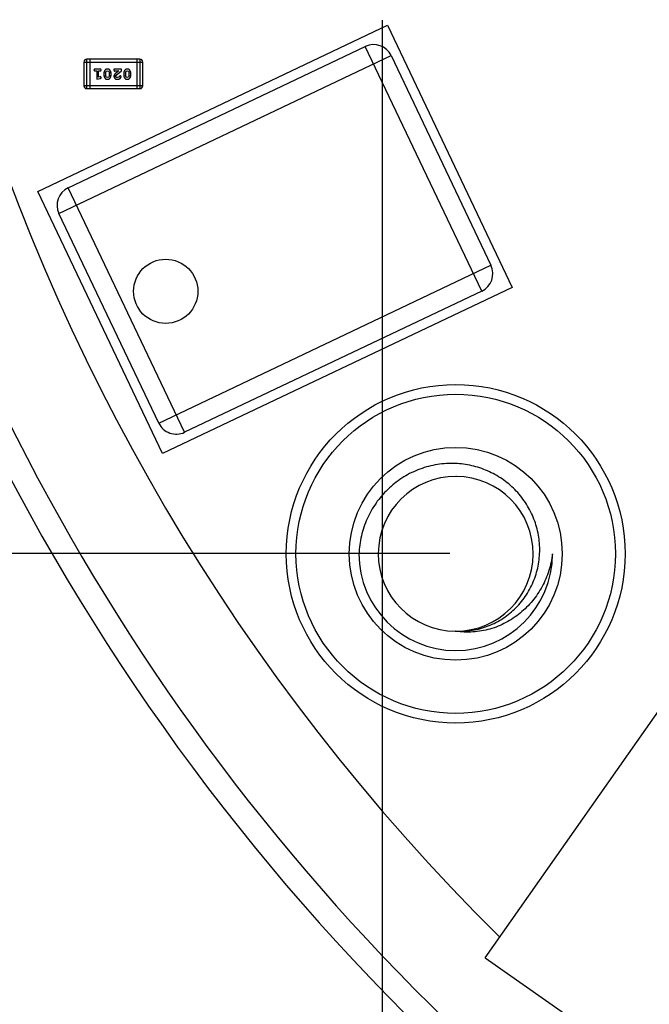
# Model space of a CAD drawing. Header units: inches. Extents: x 398 to 599, y 40 to 151.
# Tile 13 of 100: x 533.5 to 540, y 76.77 to 86.95. Entities that reach past the tile are written whole.
import ezdxf

# ---------------------------------------------------------------- set-up
doc = ezdxf.new("R2010")
doc.units = ezdxf.units.IN
doc.header["$LTSCALE"] = 1.21
doc.header["$MEASUREMENT"] = 0
doc.header["$PDMODE"] = 3
doc.header["$PDSIZE"] = 0.3125
doc.layers.get('0').update_dxf_attribs({"linetype": 'CONTINUOUS'})
doc.layers.get('Defpoints').update_dxf_attribs({"linetype": 'CONTINUOUS'})
doc.layers.add('DIM', color=3, linetype='CONTINUOUS')
doc.styles.get("Standard").update_dxf_attribs({"font": 'txt', "width": 0.8})
doc.dimstyles.get("Standard").update_dxf_attribs({"dimtxt": 0.15625, "dimasz": 0.1875, "dimexe": 0.125, "dimexo": 0.0625, "dimgap": 0.09, "dimtad": 0, "dimtih": 1, "dimtoh": 1, "dimzin": 4, "dimdsep": 46, "dimtxsty": 'Standard', "dimblk": '_FILLED', "dimblk1": '_FILLED', "dimblk2": '_FILLED', "dimcen": 0.09, "dimazin": 1, "dimtp": 0.01, "dimtm": 0.01, "dimtfac": 1, "dimtofl": 0, "dimtmove": 0, "dimatfit": 3, "dimldrblk": '_FILLED', "dimfxl": 1, "dimtolj": 1, "dimtzin": 4, "dimarcsym": 0})

# ---------------------------------------------------------------- blocks, each defined once
blk = doc.blocks.new('_FILLED')
at = {"color": 0, "linetype": 'ByBlock'}
blk.add_solid([(0, 0), (-1, 0.1667), (-1, -0.1667)], dxfattribs=at)
blk = doc.blocks.new('*D60')
at = {"layer": 'Defpoints', "color": 0}
for p in [(525.63, 92.925), (527.333, 92.925), (538.001, 81.428)]:
    blk.add_point(p, dxfattribs=at)
at = {"layer": 'DIM', "color": 0, "lineweight": -2}
for p, q in [((527.27, 92.925), (525.505, 92.925)), ((525.63, 90.925), (525.63, 89.8)), ((525.63, 83.428), (525.63, 84.553)), ((537.939, 81.428), (525.505, 81.428))]:
    blk.add_line(p, q, dxfattribs=at)
at = {"layer": 'DIM', "color": 0, "lineweight": -2, "xscale": 2, "yscale": 2, "zscale": 2}
for p, rotation in [((525.63, 92.925), 90), ((525.63, 81.428), 270)]:
    blk.add_blockref('_FILLED', p, dxfattribs=dict(at, rotation=rotation))
at = {"layer": 'DIM', "color": 0, "insert": (525.63, 87.176), "char_height": 2, "attachment_point": 5, "rotation": 90}
blk.add_mtext('\\A1;11.50', dxfattribs=at)
blk = doc.blocks.new('*D67')
at = {"layer": 'Defpoints', "color": 0}
for p in [(521.377, 92.925), (527.333, 92.925), (549.281, 69.855)]:
    blk.add_point(p, dxfattribs=at)
at = {"layer": 'DIM', "color": 0, "lineweight": -2}
for p, q in [((527.27, 92.925), (521.252, 92.925)), ((521.377, 90.925), (521.377, 84.547)), ((521.377, 71.855), (521.377, 78.234)), ((549.219, 69.855), (521.252, 69.855))]:
    blk.add_line(p, q, dxfattribs=at)
at = {"layer": 'DIM', "color": 0, "lineweight": -2, "xscale": 2, "yscale": 2, "zscale": 2}
for p, rotation in [((521.377, 92.925), 90), ((521.377, 69.855), 270)]:
    blk.add_blockref('_FILLED', p, dxfattribs=dict(at, rotation=rotation))
at = {"layer": 'DIM', "color": 0, "insert": (521.377, 81.39), "char_height": 2, "attachment_point": 5, "rotation": 90}
blk.add_mtext('\\A1;23.07', dxfattribs=at)
blk = doc.blocks.new('*D70')
at = {"layer": 'Defpoints', "color": 0}
for p in [(537.241, 87.005), (553.751, 68.402), (537.241, 64.859)]:
    blk.add_point(p, dxfattribs=at)
at = {"layer": 'DIM', "color": 0, "lineweight": -2}
for p, q in [((537.241, 86.943), (537.241, 64.734)), ((553.751, 68.34), (553.751, 64.734)), ((539.241, 64.859), (542.739, 64.859)), ((551.751, 64.859), (548.253, 64.859))]:
    blk.add_line(p, q, dxfattribs=at)
at = {"layer": 'DIM', "color": 0, "lineweight": -2, "xscale": 2, "yscale": 2, "zscale": 2, "rotation": 180}
blk.add_blockref('_FILLED', (537.241, 64.859), dxfattribs=at)
at = {"layer": 'DIM', "color": 0, "lineweight": -2, "xscale": 2, "yscale": 2, "zscale": 2}
blk.add_blockref('_FILLED', (553.751, 64.859), dxfattribs=at)
at = {"layer": 'DIM', "color": 0, "insert": (545.496, 64.859), "char_height": 2, "attachment_point": 5}
blk.add_mtext('\\A1;16.51', dxfattribs=at)

msp = doc.modelspace()

# ---------------------------------------------------------------- linework, layer by layer
at = {"color": 7, "linetype": 'Continuous'}
for p, q in [((533.683, 85.171), (537.295, 86.889)), ((537.295, 86.889), (538.584, 84.18)), ((533.997, 85.209), (537.067, 86.67)), ((538.27, 84.142), (537.067, 86.67)), ((533.902, 84.943), (537.334, 86.576)), ((534.19, 86.235), (534.19, 86.54)), ((534.738, 86.54), (534.19, 86.54)), ((534.22, 86.54), (534.22, 86.235)), ((534.708, 86.54), (534.708, 86.235)), ((534.738, 86.54), (534.738, 86.235)), ((537.334, 86.576), (538.365, 84.408)), ((534.159, 86.509), (534.159, 86.265)), ((534.159, 86.509), (534.769, 86.509)), ((534.327, 86.436), (534.275, 86.436)), ((534.47, 86.436), (534.47, 86.428)), ((534.547, 86.436), (534.47, 86.436)), ((534.547, 86.417), (534.547, 86.436)), ((534.769, 86.265), (534.769, 86.509)), ((534.275, 86.419), (534.293, 86.419)), ((534.293, 86.419), (534.293, 86.331)), ((534.293, 86.331), (534.329, 86.34)), ((534.31, 86.354), (534.31, 86.419)), ((534.31, 86.419), (534.327, 86.419)), ((534.325, 86.358), (534.31, 86.354)), ((534.33, 86.359), (534.325, 86.358)), ((534.338, 86.35), (534.33, 86.359)), ((534.367, 86.393), (534.367, 86.375)), ((534.384, 86.393), (534.391, 86.414)), ((534.384, 86.393), (534.384, 86.375)), ((534.391, 86.353), (534.384, 86.375)), ((534.391, 86.414), (534.403, 86.42)), ((534.404, 86.348), (534.391, 86.353)), ((534.403, 86.42), (534.416, 86.415)), ((534.416, 86.354), (534.404, 86.348)), ((534.416, 86.415), (534.423, 86.393)), ((534.423, 86.375), (534.416, 86.354)), ((534.423, 86.375), (534.423, 86.393)), ((534.44, 86.375), (534.44, 86.393)), ((534.479, 86.415), (534.485, 86.419)), ((534.485, 86.419), (534.521, 86.419)), ((534.521, 86.419), (534.487, 86.392)), ((534.488, 86.362), (534.492, 86.372)), ((534.492, 86.372), (534.547, 86.417)), ((534.522, 86.353), (534.507, 86.348)), ((534.527, 86.362), (534.522, 86.353)), ((534.535, 86.368), (534.527, 86.362)), ((534.544, 86.36), (534.535, 86.368)), ((534.571, 86.393), (534.571, 86.375)), ((534.588, 86.393), (534.596, 86.414)), ((534.588, 86.393), (534.588, 86.375)), ((534.596, 86.353), (534.588, 86.375)), ((534.596, 86.414), (534.608, 86.42)), ((534.608, 86.348), (534.596, 86.353)), ((534.608, 86.42), (534.62, 86.415)), ((534.62, 86.354), (534.608, 86.348)), ((534.62, 86.415), (534.628, 86.393)), ((534.628, 86.375), (534.62, 86.354)), ((534.628, 86.375), (534.628, 86.393)), ((534.645, 86.375), (534.645, 86.393)), ((534.769, 86.265), (534.159, 86.265)), ((534.19, 86.235), (534.738, 86.235)), ((535.2, 82.681), (533.997, 85.209)), ((534.972, 82.462), (533.683, 85.171)), ((534.934, 82.776), (533.902, 84.943)), ((534.934, 82.776), (538.365, 84.408)), ((538.584, 84.18), (534.972, 82.462)), ((538.27, 84.142), (535.2, 82.681)), ((538.306, 77.246), (540.428, 80.276)), ((538.306, 77.246), (543.508, 73.603))]:
    msp.add_line(p, q, dxfattribs=at)
for centre, radius in [((535.005, 84.139), 0.332), ((538.001, 81.425), 1.75), ((538.001, 81.425), 1.65), ((538.001, 81.425), 1.1)]:
    msp.add_circle(centre, radius, dxfattribs=at)
for centre, radius, start, end in [((553.751, 92.925), 23, 281.2259, 258.7753), ((553.751, 92.925), 22.75, 294.4433, 241.1343), ((553.751, 92.925), 21.75, 166.391, 225.3155), ((537.153, 86.49), 0.2, 25.4449, 115.4449), ((534.19, 86.509), 0.0305, 90, 180), ((534.738, 86.509), 0.0305, 0, 90), ((534.19, 86.265), 0.0305, 180, 270), ((534.738, 86.265), 0.0305, 270, 0), ((534.083, 85.029), 0.2, 115.4449, 205.4449), ((538.184, 84.322), 0.2, 295.4449, 25.4449), ((535.114, 82.862), 0.2, 205.4449, 295.4449), ((538.001, 81.425), 0.8, 89.8311, 269.6648), ((538.001, 81.425), 0.8, 269.9969, 89.4956), ((538.001, 81.428), 0.797, 89.4947, 89.8308), ((538.001, 81.425), 1, 180, 0), ((538.001, 81.42), 0.795, 269.6627, 270)]:
    msp.add_arc(centre, radius, start, end, dxfattribs=at)
for points, knots in [([(534.275, 86.436), (534.274, 86.436), (534.273, 86.436), (534.27, 86.435), (534.268, 86.435), (534.267, 86.434), (534.266, 86.432), (534.265, 86.431), (534.264, 86.429), (534.264, 86.428), (534.264, 86.427)], [0, 0, 0, 0, 0.169012, 0.317488, 0.445429, 0.560977, 0.67065, 0.776666, 0.88492, 1, 1, 1, 1]), ([(534.338, 86.427), (534.338, 86.428), (534.338, 86.429), (534.338, 86.431), (534.337, 86.432), (534.336, 86.434), (534.334, 86.435), (534.332, 86.435), (534.33, 86.436), (534.328, 86.436), (534.327, 86.436)], [0, 0, 0, 0, 0.115051, 0.223278, 0.329269, 0.437893, 0.554681, 0.682591, 0.83103, 1, 1, 1, 1]), ([(534.403, 86.437), (534.402, 86.437), (534.399, 86.437), (534.395, 86.437), (534.391, 86.436), (534.388, 86.434), (534.384, 86.432), (534.381, 86.429), (534.379, 86.426), (534.376, 86.423), (534.374, 86.419), (534.372, 86.416), (534.37, 86.412), (534.369, 86.408), (534.368, 86.405), (534.367, 86.401), (534.367, 86.397), (534.367, 86.394), (534.367, 86.393)], [0, 0, 0, 0, 0.067217, 0.131051, 0.19272, 0.252824, 0.312745, 0.373449, 0.436041, 0.501494, 0.567761, 0.632087, 0.695096, 0.757109, 0.817993, 0.878657, 0.939311, 1, 1, 1, 1]), ([(534.44, 86.393), (534.44, 86.394), (534.44, 86.396), (534.44, 86.399), (534.44, 86.402), (534.439, 86.405), (534.438, 86.409), (534.437, 86.412), (534.436, 86.414), (534.434, 86.417), (534.433, 86.42), (534.431, 86.423), (534.429, 86.425), (534.428, 86.427), (534.426, 86.429), (534.424, 86.431), (534.423, 86.432), (534.42, 86.434), (534.417, 86.435), (534.413, 86.437), (534.408, 86.437), (534.405, 86.437), (534.403, 86.437)], [0, 0, 0, 0, 0.049886, 0.09882, 0.148132, 0.19689, 0.246038, 0.295176, 0.345305, 0.395692, 0.445312, 0.491875, 0.535813, 0.577009, 0.616081, 0.652689, 0.687585, 0.720206, 0.785062, 0.85223, 0.923759, 1, 1, 1, 1]), ([(534.608, 86.437), (534.607, 86.437), (534.604, 86.437), (534.6, 86.437), (534.596, 86.436), (534.592, 86.434), (534.589, 86.432), (534.586, 86.429), (534.583, 86.426), (534.581, 86.423), (534.578, 86.419), (534.576, 86.416), (534.575, 86.412), (534.573, 86.408), (534.572, 86.405), (534.572, 86.401), (534.571, 86.397), (534.571, 86.394), (534.571, 86.393)], [0, 0, 0, 0, 0.067217, 0.131051, 0.19272, 0.252824, 0.312745, 0.373449, 0.436041, 0.501494, 0.567761, 0.632087, 0.695096, 0.757109, 0.817993, 0.878657, 0.939311, 1, 1, 1, 1]), ([(534.645, 86.393), (534.645, 86.394), (534.645, 86.396), (534.645, 86.399), (534.644, 86.402), (534.643, 86.405), (534.643, 86.409), (534.641, 86.412), (534.64, 86.414), (534.639, 86.417), (534.637, 86.42), (534.636, 86.423), (534.634, 86.425), (534.632, 86.427), (534.631, 86.429), (534.629, 86.431), (534.627, 86.432), (534.625, 86.434), (534.622, 86.435), (534.617, 86.437), (534.613, 86.437), (534.61, 86.437), (534.608, 86.437)], [0, 0, 0, 0, 0.049886, 0.09882, 0.148132, 0.19689, 0.246038, 0.295176, 0.345305, 0.395692, 0.445312, 0.491875, 0.535813, 0.577009, 0.616081, 0.652689, 0.687585, 0.720206, 0.785062, 0.85223, 0.923759, 1, 1, 1, 1]), ([(534.264, 86.427), (534.264, 86.427), (534.264, 86.425), (534.265, 86.424), (534.266, 86.422), (534.267, 86.421), (534.268, 86.42), (534.27, 86.419), (534.273, 86.419), (534.274, 86.419), (534.275, 86.419)], [0, 0, 0, 0, 0.11517, 0.223509, 0.328254, 0.438012, 0.553651, 0.682263, 0.830856, 1, 1, 1, 1]), ([(534.327, 86.419), (534.328, 86.419), (534.33, 86.419), (534.332, 86.419), (534.334, 86.42), (534.336, 86.421), (534.337, 86.422), (534.338, 86.424), (534.338, 86.425), (534.338, 86.427), (534.338, 86.427)], [0, 0, 0, 0, 0.169102, 0.317658, 0.446239, 0.563118, 0.671828, 0.776546, 0.884858, 1, 1, 1, 1]), ([(534.329, 86.34), (534.33, 86.341), (534.332, 86.341), (534.334, 86.342), (534.335, 86.343), (534.337, 86.344), (534.337, 86.345), (534.338, 86.346), (534.338, 86.348), (534.338, 86.349), (534.338, 86.35)], [0, 0, 0, 0, 0.187321, 0.344927, 0.475328, 0.579604, 0.674244, 0.773631, 0.882025, 1, 1, 1, 1]), ([(534.367, 86.375), (534.367, 86.374), (534.367, 86.372), (534.367, 86.369), (534.367, 86.366), (534.368, 86.362), (534.369, 86.359), (534.37, 86.356), (534.371, 86.353), (534.373, 86.351), (534.375, 86.348), (534.376, 86.345), (534.378, 86.343), (534.379, 86.341), (534.381, 86.339), (534.383, 86.337), (534.385, 86.336), (534.387, 86.334), (534.39, 86.333), (534.394, 86.331), (534.399, 86.331), (534.402, 86.331), (534.404, 86.331)], [0, 0, 0, 0, 0.049855, 0.099516, 0.148482, 0.19758, 0.246804, 0.296268, 0.346517, 0.397047, 0.446826, 0.49336, 0.537801, 0.579207, 0.617974, 0.654833, 0.689171, 0.722088, 0.786392, 0.853518, 0.924186, 1, 1, 1, 1]), ([(534.404, 86.331), (534.405, 86.331), (534.408, 86.331), (534.412, 86.331), (534.416, 86.332), (534.419, 86.334), (534.423, 86.336), (534.426, 86.339), (534.429, 86.342), (534.431, 86.345), (534.433, 86.349), (534.435, 86.352), (534.437, 86.356), (534.438, 86.36), (534.439, 86.364), (534.44, 86.367), (534.44, 86.371), (534.44, 86.374), (534.44, 86.375)], [0, 0, 0, 0, 0.06692, 0.130834, 0.19258, 0.252759, 0.312631, 0.373411, 0.436359, 0.501894, 0.568244, 0.632472, 0.69556, 0.757163, 0.818592, 0.878885, 0.939235, 1, 1, 1, 1]), ([(534.47, 86.428), (534.47, 86.427), (534.47, 86.425), (534.471, 86.422), (534.472, 86.42), (534.473, 86.418), (534.474, 86.417), (534.475, 86.416), (534.477, 86.416), (534.478, 86.415), (534.479, 86.415)], [0, 0, 0, 0, 0.1844, 0.34094, 0.473574, 0.586824, 0.690029, 0.789175, 0.890445, 1, 1, 1, 1]), ([(534.487, 86.392), (534.486, 86.391), (534.485, 86.389), (534.482, 86.387), (534.48, 86.385), (534.478, 86.383), (534.477, 86.381), (534.475, 86.379), (534.474, 86.378), (534.473, 86.376), (534.472, 86.373), (534.471, 86.37), (534.47, 86.367), (534.47, 86.364), (534.47, 86.363)], [0, 0, 0, 0, 0.103002, 0.197728, 0.285279, 0.365235, 0.437224, 0.502446, 0.560545, 0.611446, 0.707576, 0.80349, 0.900532, 1, 1, 1, 1]), ([(534.47, 86.363), (534.47, 86.362), (534.47, 86.36), (534.471, 86.357), (534.472, 86.354), (534.473, 86.351), (534.474, 86.348), (534.476, 86.345), (534.478, 86.342), (534.481, 86.34), (534.483, 86.338), (534.486, 86.336), (534.489, 86.334), (534.492, 86.333), (534.496, 86.332), (534.499, 86.331), (534.503, 86.331), (534.506, 86.331), (534.507, 86.331)], [0, 0, 0, 0, 0.060981, 0.120256, 0.178148, 0.236115, 0.293993, 0.352864, 0.413358, 0.476056, 0.539296, 0.602396, 0.665116, 0.728325, 0.792919, 0.859317, 0.928302, 1, 1, 1, 1]), ([(534.507, 86.348), (534.506, 86.348), (534.503, 86.348), (534.499, 86.349), (534.496, 86.35), (534.493, 86.352), (534.491, 86.354), (534.489, 86.357), (534.488, 86.36), (534.488, 86.361), (534.488, 86.362)], [0, 0, 0, 0, 0.156344, 0.299348, 0.4327, 0.561, 0.682299, 0.791883, 0.89611, 1, 1, 1, 1]), ([(534.507, 86.331), (534.509, 86.331), (534.512, 86.331), (534.517, 86.332), (534.522, 86.333), (534.526, 86.335), (534.53, 86.337), (534.534, 86.34), (534.537, 86.344), (534.54, 86.347), (534.542, 86.351), (534.543, 86.354), (534.544, 86.357), (534.544, 86.359), (534.544, 86.36)], [0, 0, 0, 0, 0.098286, 0.193983, 0.289056, 0.384352, 0.477435, 0.566197, 0.652355, 0.737986, 0.818188, 0.887401, 0.94802, 1, 1, 1, 1]), ([(534.571, 86.375), (534.571, 86.374), (534.571, 86.372), (534.571, 86.369), (534.572, 86.366), (534.573, 86.362), (534.574, 86.359), (534.575, 86.356), (534.576, 86.353), (534.577, 86.351), (534.579, 86.348), (534.581, 86.345), (534.582, 86.343), (534.584, 86.341), (534.586, 86.339), (534.587, 86.337), (534.589, 86.336), (534.592, 86.334), (534.595, 86.333), (534.599, 86.331), (534.603, 86.331), (534.607, 86.331), (534.608, 86.331)], [0, 0, 0, 0, 0.049855, 0.099516, 0.148482, 0.19758, 0.246804, 0.296268, 0.346517, 0.397047, 0.446826, 0.49336, 0.537801, 0.579207, 0.617974, 0.654833, 0.689171, 0.722088, 0.786392, 0.853518, 0.924186, 1, 1, 1, 1]), ([(534.608, 86.331), (534.61, 86.331), (534.612, 86.331), (534.617, 86.331), (534.62, 86.332), (534.624, 86.334), (534.627, 86.336), (534.63, 86.339), (534.633, 86.342), (534.636, 86.345), (534.638, 86.349), (534.64, 86.352), (534.641, 86.356), (534.643, 86.36), (534.644, 86.364), (534.644, 86.367), (534.645, 86.371), (534.645, 86.374), (534.645, 86.375)], [0, 0, 0, 0, 0.06692, 0.130834, 0.19258, 0.252759, 0.312631, 0.373411, 0.436359, 0.501894, 0.568244, 0.632472, 0.69556, 0.757163, 0.818592, 0.878885, 0.939235, 1, 1, 1, 1]), ([(537.975, 82.359), (537.912, 82.36), (537.788, 82.35), (537.608, 82.298), (537.441, 82.212), (537.294, 82.095), (537.173, 81.952), (537.08, 81.789), (537.021, 81.611), (537.004, 81.487), (537.001, 81.425)], [0, 0, 0, 0, 0.124983, 0.249971, 0.374964, 0.499962, 0.624965, 0.749974, 0.874981, 1, 1, 1, 1]), ([(538.001, 80.625), (538.058, 80.622), (538.173, 80.628), (538.34, 80.674), (538.494, 80.754), (538.628, 80.863), (538.736, 80.998), (538.815, 81.152), (538.862, 81.318), (538.874, 81.491), (538.852, 81.662), (538.798, 81.826), (538.713, 81.976), (538.6, 82.108), (538.465, 82.215), (538.312, 82.295), (538.146, 82.346), (538.032, 82.358), (537.975, 82.359)], [0, 0, 0, 0, 0.062477, 0.124953, 0.187436, 0.249923, 0.312413, 0.374906, 0.437403, 0.499902, 0.562405, 0.624911, 0.687419, 0.74993, 0.812444, 0.87496, 0.937479, 1, 1, 1, 1]), ([(539.001, 81.425), (538.994, 81.366), (538.968, 81.249), (538.898, 81.084), (538.798, 80.935), (538.671, 80.808), (538.522, 80.708), (538.356, 80.641), (538.179, 80.61), (538.06, 80.616), (538.001, 80.625)], [0, 0, 0, 0, 0.125241, 0.250421, 0.375547, 0.500603, 0.625586, 0.750487, 0.87529, 1, 1, 1, 1])]:
    msp.add_open_spline(points, degree=3, knots=knots, dxfattribs=at)

# ---------------------------------------------------------------- dimensions: what is measured, and where the dimension line sits
at = {"layer": 'DIM'}
for base, p1, picture, middle in [((521.377, 92.925), (549.281, 69.855), '*D67', (521.377, 81.39)), ((525.63, 92.925), (538.001, 81.428), '*D60', (525.63, 87.176))]:
    dim = msp.add_linear_dim(base=base, p1=p1, p2=(527.333, 92.925), angle=90, dimstyle='Standard', override={"dimtxt": 2, "dimasz": 2, "dimtih": 0, "dimtoh": 0, "dimzin": 0, "dimcen": 0.198, "dimadec": 0, "dimazin": 0, "dimtp": 0, "dimtm": 0, "dimtdec": 4, "dimtzin": 0}, dxfattribs=at)
    dim.commit()
    dim.dimension.update_dxf_attribs({"geometry": picture, "text_midpoint": middle})
dim = msp.add_linear_dim(base=(537.241, 64.859), p1=(553.751, 68.402), p2=(537.241, 87.005), dimstyle='Standard', override={"dimtxt": 2, "dimasz": 2, "dimtih": 0, "dimtoh": 0, "dimzin": 0, "dimcen": 0.198, "dimadec": 0, "dimazin": 0, "dimtp": 0, "dimtm": 0, "dimtdec": 4, "dimtzin": 0}, dxfattribs=at)
dim.commit()
dim.dimension.update_dxf_attribs({"geometry": '*D70', "text_midpoint": (545.496, 64.859)})

doc.saveas('drawing.dxf')
